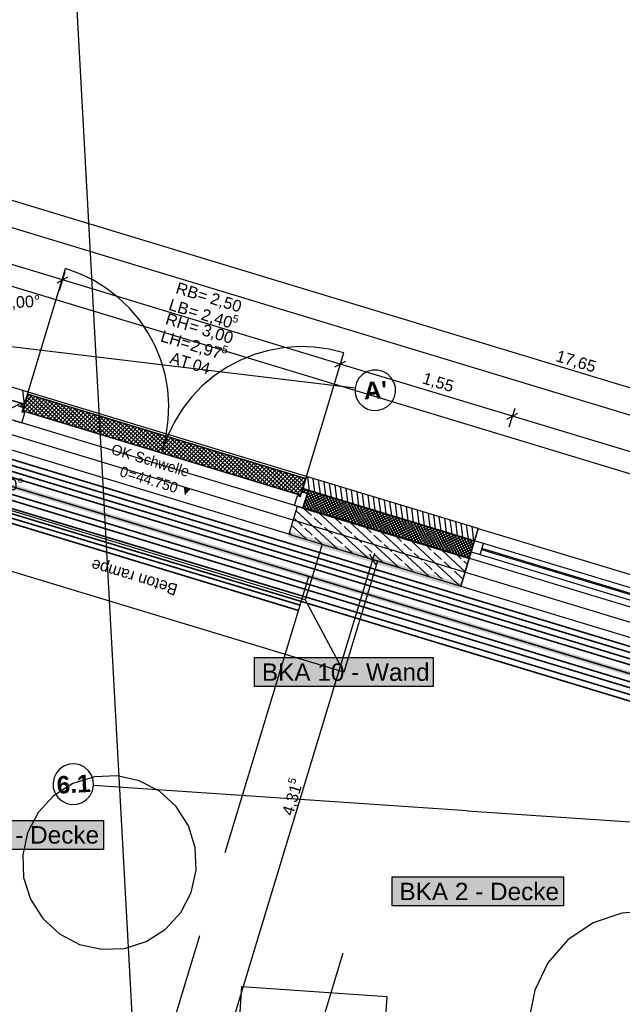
# Model space of a CAD drawing. Extents: x 199 to 1388, y 138 to 979.
# Tile 121 of 155: x 829 to 932, y 646 to 815. Entities that reach past the tile are written whole.
import ezdxf
from ezdxf.lldxf.tags import DXFTag

# ---------------------------------------------------------------- set-up
doc = ezdxf.new("R2010")
doc.units = 0
doc.layers.get('0').update_dxf_attribs({"lineweight": 25})
for name, color, linetype, lineweight, true_color in [('01 Allgemein Beschriftung-A07ET47SDI', 7, 'Continuous', 25, 0x848484), ('01AFU Allgemein Bemaßung-A07ET47HDI', 7, 'Continuous', 25, 0x848484), ('02 Raster Bemaßung-A07ET47FDI', 7, 'Continuous', 25, 0x848484), ('20 Außenwände-A07ET47EDI', 7, 'Continuous', 25, 0x848484), ('20 Dach Stb-Decke-A07ET47IDI', 7, 'Continuous', 25, 0x848484), ('20 Fundament-A07ET47RDI', 7, 'Continuous', 25, 0x848484), ('20 Höhen Schwellen', 7, 'Continuous', 25, 0x848484), ('70 Bodenabläufe+Rinnen', 7, 'Continuous', 25, 0x848484), ('A-0', 7, 'Continuous', 25, 0x848484), ('H_Ruecklauf', 5, 'STRICHLINIE2', 35, 0x0000ff), ('H_Vorlauf', 1, 'Continuous', 35, 0xff0000), ('UPO_Loop2', 140, 'Continuous', 30, 0x00bfff), ('Uponor_TeilFlaecheGrenze', 6, 'Continuous', 25, 0xff00ff), ('Uponor_ZonenGrenze', 1, 'Continuous', 25, 0xff0000)]:
    doc.layers.add(name, color=color, linetype=linetype, lineweight=lineweight, true_color=true_color)
for name, color, linetype, lineweight in [('02 Raster Gebäude-A07ET47NDI', 7, 'Continuous', 25), ('H_Text', 7, 'Continuous', 25), ('X_Geometrie', 7, 'Continuous', 25)]:
    doc.layers.add(name, color=color, linetype=linetype, lineweight=lineweight)
doc.styles.get("Standard").update_dxf_attribs({"font": 'arial.ttf'})
tags = doc.linetypes.add('Raster-A07ET47ODI', pattern=[0.2, 0.1, -0.05, 0, -0.05]).pattern_tags.tags
tags[10:11] = [DXFTag(74, 4), DXFTag(75, 0), DXFTag(340, '0'), DXFTag(46, 1.0), DXFTag(50, 0.0), DXFTag(44, 0.0), DXFTag(45, 0.0)]
tags[8:9] = [DXFTag(74, 4), DXFTag(75, 0), DXFTag(340, '0'), DXFTag(46, 1.0), DXFTag(50, 0.0), DXFTag(44, 0.0), DXFTag(45, 0.0)]
tags[6:7] = [DXFTag(74, 4), DXFTag(75, 0), DXFTag(340, '0'), DXFTag(46, 1.0), DXFTag(50, 0.0), DXFTag(44, 0.0), DXFTag(45, 0.0)]
tags[4:5] = [DXFTag(74, 4), DXFTag(75, 0), DXFTag(340, '0'), DXFTag(46, 1.0), DXFTag(50, 0.0), DXFTag(44, 0.0), DXFTag(45, 0.0)]
tags = doc.linetypes.add('Strichlinie eng-A07ET47GDI', pattern=[0.115, 0.075, -0.04]).pattern_tags.tags
tags[6:7] = [DXFTag(74, 4), DXFTag(75, 0), DXFTag(340, '0'), DXFTag(46, 1.0), DXFTag(50, 0.0), DXFTag(44, 0.0), DXFTag(45, 0.0)]
tags[4:5] = [DXFTag(74, 4), DXFTag(75, 0), DXFTag(340, '0'), DXFTag(46, 1.0), DXFTag(50, 0.0), DXFTag(44, 0.0), DXFTag(45, 0.0)]
tags = doc.linetypes.add('STRICHLINIE2', pattern=[9.525, 6.35, -3.175]).pattern_tags.tags
tags[6:7] = [DXFTag(74, 4), DXFTag(75, 0), DXFTag(340, '0'), DXFTag(46, 0.0), DXFTag(50, 0.0), DXFTag(44, 0.0), DXFTag(45, 0.0)]
tags[4:5] = [DXFTag(74, 4), DXFTag(75, 0), DXFTag(340, '0'), DXFTag(46, 0.0), DXFTag(50, 0.0), DXFTag(44, 0.0), DXFTag(45, 0.0)]
tags = doc.linetypes.add('Strichpunktx2', pattern=[2, 1, -0.5, 0, -0.5]).pattern_tags.tags
tags[10:11] = [DXFTag(74, 4), DXFTag(75, 0), DXFTag(340, '0'), DXFTag(46, 1.0), DXFTag(50, 0.0), DXFTag(44, 0.0), DXFTag(45, 0.0)]
tags[8:9] = [DXFTag(74, 4), DXFTag(75, 0), DXFTag(340, '0'), DXFTag(46, 1.0), DXFTag(50, 0.0), DXFTag(44, 0.0), DXFTag(45, 0.0)]
tags[6:7] = [DXFTag(74, 4), DXFTag(75, 0), DXFTag(340, '0'), DXFTag(46, 1.0), DXFTag(50, 0.0), DXFTag(44, 0.0), DXFTag(45, 0.0)]
tags[4:5] = [DXFTag(74, 4), DXFTag(75, 0), DXFTag(340, '0'), DXFTag(46, 1.0), DXFTag(50, 0.0), DXFTag(44, 0.0), DXFTag(45, 0.0)]
tags = doc.linetypes.add('Öffnungslinie Tür Fenster-A07ET47JDI', pattern=[0.115, 0.075, -0.04]).pattern_tags.tags
tags[6:7] = [DXFTag(74, 4), DXFTag(75, 0), DXFTag(340, '0'), DXFTag(46, 1.0), DXFTag(50, 0.0), DXFTag(44, 0.0), DXFTag(45, 0.0)]
tags[4:5] = [DXFTag(74, 4), DXFTag(75, 0), DXFTag(340, '0'), DXFTag(46, 1.0), DXFTag(50, 0.0), DXFTag(44, 0.0), DXFTag(45, 0.0)]

# ---------------------------------------------------------------- blocks, each defined once
blk = doc.blocks.new('Referenz-A07ET47ZDI', base_point=(226.99, 158.1))
at = {"layer": '01AFU Allgemein Bemaßung-A07ET47HDI'}
for p, q in [((754.72, 806.01), (1092.57, 703.58)), ((835.92, 770.33), (799.55, 781.36)), ((823.75, 780.36), (1087.45, 700.41)), ((834.99, 769.83), (836.86, 770.83)), ((836.33, 771.68), (835.34, 768.42)), ((883.77, 755.82), (835.92, 770.33)), ((884.18, 757.17), (883.19, 753.91)), ((882.84, 755.32), (884.71, 756.32)), ((913.41, 746.84), (883.77, 755.82)), ((913.82, 748.18), (912.83, 744.92)), ((912.47, 746.34), (914.34, 747.34)), ((980.4, 726.53), (913.41, 746.84)), ((889.87, 721.22), (888.87, 723.09)), ((889.37, 722.15), (889.7, 723.23)), ((864.31, 639.53), (889.37, 722.15)), ((894.16, 720.7), (888.03, 722.56))]:
    blk.add_line(p, q, dxfattribs=at)
at = {"layer": '02 Raster Bemaßung-A07ET47FDI'}
blk.add_line((818.55, 771.83), (1086.55, 690.57), dxfattribs=at)
at = {"layer": '02 Raster Gebäude-A07ET47NDI', "linetype": 'Raster-A07ET47ODI', "ltscale": 56.250004}
for p, q in [((830.56, 960.36), (867.62, 283.24)), ((1031.88, 681.54), (302.06, 902.8)), ((822.29, 759.44), (886.32, 751.73)), ((905.62, 678.86), (841.28, 683.21)), ((905.62, 678.86), (1088.19, 666.53))]:
    blk.add_line(p, q, dxfattribs=at)
at = {"layer": '02 Raster Gebäude-A07ET47NDI'}
for p, q in [((886.99, 753.41), (886.54, 752.61)), ((887.63, 754.06), (886.99, 753.41)), ((888.42, 754.53), (887.63, 754.06)), ((889.3, 754.78), (888.42, 754.53)), ((890.21, 754.79), (889.3, 754.78)), ((891.09, 754.56), (890.21, 754.79)), ((891.89, 754.11), (891.09, 754.56)), ((892.54, 753.47), (891.89, 754.11)), ((893.01, 752.69), (892.54, 753.47)), ((886.54, 752.61), (886.32, 751.73)), ((886.32, 751.73), (886.33, 750.82)), ((893.26, 751.81), (893.01, 752.69)), ((893.27, 750.89), (893.26, 751.81)), ((886.33, 750.82), (886.57, 749.94)), ((886.57, 749.94), (887.04, 749.15)), ((892.59, 749.21), (893.04, 750.01)), ((893.04, 750.01), (893.27, 750.89)), ((887.04, 749.15), (887.69, 748.51)), ((887.69, 748.51), (888.49, 748.06)), ((891.17, 748.09), (891.95, 748.56)), ((891.95, 748.56), (892.59, 749.21)), ((888.49, 748.06), (889.37, 747.84)), ((889.37, 747.84), (890.29, 747.85)), ((890.29, 747.85), (891.17, 748.09)), ((834.88, 685.4), (834.48, 684.58)), ((835.49, 686.08), (834.88, 685.4)), ((836.25, 686.59), (835.49, 686.08)), ((837.11, 686.88), (836.25, 686.59)), ((838.02, 686.94), (837.11, 686.88)), ((838.92, 686.76), (838.02, 686.94)), ((839.74, 686.35), (838.92, 686.76)), ((840.43, 685.75), (839.74, 686.35)), ((840.93, 684.99), (840.43, 685.75)), ((834.48, 684.58), (834.3, 683.68)), ((834.3, 683.68), (834.35, 682.77)), ((841.22, 684.12), (840.93, 684.99)), ((841.28, 683.21), (841.22, 684.12)), ((834.35, 682.77), (834.65, 681.9)), ((840.7, 681.5), (841.1, 682.31)), ((841.1, 682.31), (841.28, 683.21)), ((834.65, 681.9), (835.15, 681.14)), ((835.15, 681.14), (835.84, 680.54)), ((835.84, 680.54), (836.66, 680.13)), ((838.46, 680.01), (839.33, 680.3)), ((839.33, 680.3), (840.09, 680.81)), ((840.09, 680.81), (840.7, 681.5)), ((836.66, 680.13), (837.55, 679.95)), ((837.55, 679.95), (838.46, 680.01))]:
    blk.add_line(p, q, dxfattribs=at)
at = {"layer": '02 Raster Gebäude-A07ET47NDI', "linetype": 'ByBlock', "ltscale": 56.250004}
blk.add_line((905.62, 678.86), (905.62, 678.86), dxfattribs=at)
blk.add_line((905.62, 678.86), (905.62, 678.86), dxfattribs=at)
at = {"layer": '02 Raster Gebäude-A07ET47NDI', "linetype": 'Strichpunktx2', "ltscale": 56.250004}
blk.add_line((872.67, 616.1), (884.28, 654.38), dxfattribs=at)
at = {"layer": '20 Außenwände-A07ET47EDI'}
for p, q in [((829.2, 748.31), (836.47, 772.27)), ((838.93, 771.38), (836.47, 772.27)), ((841.29, 770.24), (838.93, 771.38)), ((843.52, 768.86), (841.29, 770.24)), ((845.59, 767.25), (843.52, 768.86)), ((847.48, 765.43), (845.59, 767.25)), ((849.17, 763.43), (847.48, 765.43)), ((850.64, 761.26), (849.17, 763.43)), ((830, 751), (793.74, 761.99)), ((851.87, 758.95), (850.64, 761.26)), ((829.36, 748.89), (793.1, 759.88)), ((852.86, 756.52), (851.87, 758.95)), ((853.59, 754), (852.86, 756.52)), ((854.05, 751.42), (853.59, 754)), ((829.37, 748.92), (829.07, 751.28)), ((830, 751), (829.36, 748.89)), ((877.96, 736.46), (830, 751)), ((854.24, 748.81), (854.05, 751.42)), ((828.77, 749.07), (824.78, 746.93)), ((829.2, 748.31), (828.29, 748.59)), ((829.19, 748.32), (828.29, 748.59)), ((829.31, 748.9), (828.57, 748.5)), ((828.69, 749.09), (829.09, 748.35)), ((828.97, 747.55), (829.2, 748.31)), ((829.21, 748.39), (829.11, 748.34)), ((829.36, 748.89), (829.19, 748.32)), ((829.23, 748.93), (829.32, 748.76)), ((854.15, 746.19), (854.24, 748.81)), ((828.93, 745.68), (829.45, 747.4)), ((829.45, 747.4), (828.97, 747.55)), ((827.53, 746.1), (828.93, 745.68)), ((853.8, 743.59), (854.15, 746.19)), ((853.17, 741.05), (853.8, 743.59)), ((874.89, 726.52), (827.04, 741.03)), ((877.96, 736.46), (877.32, 734.35)), ((907.54, 727.49), (877.96, 736.46)), ((878.47, 734), (878.16, 736.39)), ((877.53, 734.29), (877.46, 734.8)), ((879.41, 733.72), (879.11, 736.11)), ((880.36, 733.43), (880.05, 735.82)), ((881.3, 733.14), (881, 735.54)), ((882.25, 732.86), (881.94, 735.25)), ((883.19, 732.57), (882.88, 734.96)), ((884.14, 732.28), (883.83, 734.68)), ((875.9, 731.44), (876.42, 733.16)), ((876.42, 733.16), (876.9, 733.02)), ((876.9, 733.02), (877.13, 733.78)), ((877.13, 733.78), (878.05, 733.5)), ((877.32, 734.35), (877.15, 733.78)), ((877.15, 733.78), (878.05, 733.5)), ((877.19, 733.9), (877.27, 733.74)), ((877.5, 734.3), (877.27, 734.18)), ((878.04, 734.13), (877.29, 733.73)), ((878.05, 733.5), (877.29, 731.01)), ((881.28, 733.15), (877.29, 731.02)), ((906.9, 725.38), (877.32, 734.35)), ((877.41, 734.32), (877.81, 733.57)), ((880.74, 733.31), (877.46, 731.56)), ((880.2, 733.48), (877.62, 732.1)), ((879.66, 733.64), (877.79, 732.64)), ((878.58, 733.97), (877.83, 733.57)), ((881.83, 732.98), (877.84, 730.85)), ((877.95, 734.16), (880.09, 730.17)), ((879.12, 733.81), (877.95, 733.18)), ((877.98, 733.27), (879.55, 730.33)), ((878.49, 733.99), (880.63, 730)), ((879.04, 733.83), (881.17, 729.84)), ((879.58, 733.67), (881.71, 729.68)), ((880.12, 733.5), (882.25, 729.51)), ((880.66, 733.34), (882.79, 729.35)), ((881.2, 733.17), (883.34, 729.18)), ((881.74, 733.01), (883.88, 729.02)), ((882.28, 732.85), (884.42, 728.86)), ((885.08, 732), (884.77, 734.39)), ((886.02, 731.71), (885.72, 734.1)), ((886.97, 731.43), (886.66, 733.82)), ((887.91, 731.14), (887.61, 733.53)), ((888.86, 730.85), (888.55, 733.25)), ((889.8, 730.57), (889.49, 732.96)), ((876.34, 731.3), (874.89, 726.52)), ((877.29, 731.01), (875.9, 731.44)), ((877.29, 731.01), (876.34, 731.3)), ((877.48, 731.64), (877.92, 730.82)), ((877.65, 732.18), (878.46, 730.66)), ((877.81, 732.72), (879, 730.5)), ((882.37, 732.82), (878.38, 730.69)), ((882.91, 732.66), (878.92, 730.52)), ((883.45, 732.49), (879.46, 730.36)), ((883.99, 732.33), (880, 730.19)), ((884.53, 732.16), (880.54, 730.03)), ((885.07, 732), (881.08, 729.87)), ((885.62, 731.84), (881.62, 729.7)), ((886.16, 731.67), (882.17, 729.54)), ((886.7, 731.51), (882.71, 729.37)), ((882.83, 732.68), (884.96, 728.69)), ((887.24, 731.34), (883.25, 729.21)), ((883.37, 732.52), (885.5, 728.53)), ((887.78, 731.18), (883.79, 729.05)), ((883.91, 732.35), (886.04, 728.36)), ((884.45, 732.19), (886.58, 728.2)), ((884.99, 732.03), (887.12, 728.03)), ((885.53, 731.86), (887.67, 727.87)), ((886.07, 731.7), (888.21, 727.71)), ((886.61, 731.53), (888.75, 727.54)), ((887.16, 731.37), (889.29, 727.38)), ((887.7, 731.2), (889.83, 727.21)), ((890.75, 730.28), (890.44, 732.67)), ((891.69, 729.99), (891.38, 732.39)), ((892.63, 729.71), (892.33, 732.1)), ((893.58, 729.42), (893.27, 731.81)), ((894.52, 729.14), (894.21, 731.53)), ((895.47, 728.85), (895.16, 731.24)), ((883.31, 723.97), (876.12, 730.59)), ((905.97, 722.32), (877.29, 731.01)), ((877.32, 731.1), (877.38, 730.99)), ((878.82, 729.73), (877.5, 730.95)), ((888.58, 722.37), (880.14, 730.15)), ((888.32, 731.02), (884.33, 728.88)), ((888.86, 730.85), (884.87, 728.72)), ((889.41, 730.69), (885.41, 728.55)), ((889.95, 730.52), (885.96, 728.39)), ((890.49, 730.36), (886.5, 728.22)), ((891.03, 730.19), (887.04, 728.06)), ((891.57, 730.03), (887.58, 727.9)), ((892.11, 729.87), (888.12, 727.73)), ((888.24, 731.04), (890.37, 727.05)), ((892.65, 729.7), (888.66, 727.57)), ((888.78, 730.88), (890.91, 726.89)), ((893.19, 729.54), (889.2, 727.4)), ((889.32, 730.71), (891.46, 726.72)), ((889.86, 730.55), (892, 726.56)), ((890.4, 730.38), (892.54, 726.39)), ((890.95, 730.22), (893.08, 726.23)), ((891.49, 730.06), (893.62, 726.06)), ((892.03, 729.89), (894.16, 725.9)), ((892.57, 729.73), (894.7, 725.74)), ((893.11, 729.56), (895.24, 725.57)), ((896.41, 728.56), (896.1, 730.96)), ((897.35, 728.28), (897.05, 730.67)), ((898.3, 727.99), (897.99, 730.38)), ((899.24, 727.7), (898.94, 730.1)), ((900.19, 727.42), (899.88, 729.81)), ((901.13, 727.13), (900.82, 729.52)), ((878.03, 725.57), (875.35, 728.04)), ((877.2, 727.97), (875.87, 729.19)), ((880.59, 728.11), (879.27, 729.33)), ((883.98, 728.24), (882.78, 729.35)), ((885.74, 726.62), (884.42, 727.84)), ((893.86, 720.77), (885.41, 728.55)), ((889.14, 726.75), (888.05, 727.75)), ((893.74, 729.37), (889.75, 727.24)), ((894.28, 729.21), (890.29, 727.08)), ((894.82, 729.05), (890.83, 726.91)), ((895.36, 728.88), (891.37, 726.75)), ((895.9, 728.72), (891.91, 726.58)), ((896.44, 728.55), (892.45, 726.42)), ((896.98, 728.39), (892.99, 726.26)), ((897.53, 728.23), (893.53, 726.09)), ((893.65, 729.4), (895.79, 725.41)), ((898.07, 728.06), (894.08, 725.93)), ((894.19, 729.24), (896.33, 725.24)), ((898.61, 727.9), (894.62, 725.76)), ((894.74, 729.07), (896.87, 725.08)), ((895.28, 728.91), (897.41, 724.92)), ((895.82, 728.74), (897.95, 724.75)), ((896.36, 728.58), (898.49, 724.59)), ((896.9, 728.41), (899.03, 724.42)), ((897.44, 728.25), (899.58, 724.26)), ((897.98, 728.09), (900.12, 724.1)), ((898.52, 727.92), (900.66, 723.93)), ((899.07, 727.76), (901.2, 723.77)), ((902.08, 726.85), (901.77, 729.24)), ((903.02, 726.56), (902.71, 728.95)), ((903.96, 726.27), (903.66, 728.67)), ((904.91, 725.99), (904.6, 728.38)), ((905.85, 725.7), (905.54, 728.09)), ((906.8, 725.41), (906.49, 727.81)), ((874.89, 726.52), (904.52, 717.53)), ((875.39, 726.37), (874.96, 726.77)), ((878.96, 726.34), (877.64, 727.56)), ((882.35, 726.48), (881.03, 727.7)), ((884.12, 724.85), (882.79, 726.07)), ((887.51, 724.99), (886.19, 726.21)), ((890.9, 725.13), (889.58, 726.35)), ((899.13, 719.17), (890.69, 726.95)), ((894.29, 725.26), (893.33, 726.15)), ((899.15, 727.73), (895.16, 725.6)), ((899.69, 727.57), (895.7, 725.43)), ((900.23, 727.4), (896.24, 725.27)), ((900.77, 727.24), (896.78, 725.11)), ((901.32, 727.08), (897.32, 724.94)), ((901.86, 726.91), (897.87, 724.78)), ((902.4, 726.75), (898.41, 724.61)), ((902.94, 726.58), (898.95, 724.45)), ((903.48, 726.42), (899.49, 724.29)), ((899.61, 727.59), (901.74, 723.6)), ((904.02, 726.26), (900.03, 724.12)), ((900.15, 727.43), (902.28, 723.44)), ((904.56, 726.09), (900.57, 723.96)), ((900.69, 727.27), (902.82, 723.27)), ((901.23, 727.1), (903.37, 723.11)), ((901.77, 726.94), (903.91, 722.95)), ((902.31, 726.77), (904.45, 722.78)), ((902.86, 726.61), (904.99, 722.62)), ((903.4, 726.45), (905.53, 722.45)), ((903.94, 726.28), (906, 722.42)), ((904.48, 726.12), (906.17, 722.96)), ((907.54, 727.49), (906.9, 725.38)), ((907.47, 727.25), (907.43, 727.52)), ((907.54, 727.49), (974.53, 707.18)), ((880.67, 724.77), (879.4, 725.93)), ((885.88, 723.22), (884.56, 724.44)), ((889.27, 723.36), (887.95, 724.58)), ((892.66, 723.5), (891.34, 724.72)), ((896.06, 723.64), (894.73, 724.86)), ((904.41, 717.57), (895.96, 725.35)), ((899.45, 723.77), (898.6, 724.56)), ((905.1, 725.93), (901.11, 723.79)), ((905.65, 725.76), (901.66, 723.63)), ((906.19, 725.6), (902.2, 723.47)), ((906.73, 725.43), (902.74, 723.3)), ((906.79, 725.01), (903.28, 723.14)), ((906.63, 724.47), (903.82, 722.97)), ((905.02, 725.95), (906.33, 723.5)), ((905.56, 725.79), (906.5, 724.04)), ((906.1, 725.62), (906.66, 724.58)), ((906.9, 725.38), (906.32, 723.47)), ((906.64, 725.46), (906.82, 725.12)), ((908.43, 724.92), (906.9, 725.38)), ((907.85, 723), (908.43, 724.92)), ((939.63, 715.46), (908.43, 724.92)), ((891.04, 721.73), (889.71, 722.96)), ((894.43, 721.87), (893.11, 723.09)), ((897.82, 722.01), (896.5, 723.23)), ((901.21, 722.15), (899.89, 723.37)), ((905.28, 720.03), (901.24, 723.76)), ((904.6, 722.28), (903.88, 722.96)), ((906.46, 723.93), (904.36, 722.81)), ((906.3, 723.39), (904.9, 722.64)), ((906.13, 722.85), (905.44, 722.48)), ((906.32, 723.47), (905.97, 722.32)), ((906.32, 723.47), (907.85, 723)), ((907.85, 723), (939.05, 713.55)), ((908.11, 723.87), (939.31, 714.41)), ((939.37, 714.6), (908.17, 724.06)), ((896.19, 720.25), (894.87, 721.47)), ((899.59, 720.38), (898.26, 721.6)), ((902.98, 720.52), (901.65, 721.74)), ((905.97, 722.32), (904.52, 717.53)), ((905.67, 721.3), (905.04, 721.88)), ((901.35, 718.76), (900.03, 719.98)), ((904.74, 718.89), (903.42, 720.11)), ((904.52, 717.53), (971.51, 697.23))]:
    blk.add_line(p, q, dxfattribs=at)
at = {"layer": '20 Außenwände-A07ET47EDI', "linetype": 'Strichlinie eng-A07ET47GDI', "ltscale": 40.625}
for p, q in [((874.02, 758.63), (871.44, 758.17)), ((876.63, 758.82), (874.02, 758.63)), ((879.25, 758.73), (876.63, 758.82)), ((881.85, 758.37), (879.25, 758.73)), ((884.4, 757.74), (881.85, 758.37)), ((868.92, 757.44), (866.49, 756.45)), ((871.44, 758.17), (868.92, 757.44)), ((864.18, 755.21), (862.01, 753.74)), ((866.49, 756.45), (864.18, 755.21)), ((862.01, 753.74), (860.01, 752.05)), ((860.01, 752.05), (858.19, 750.16)), ((858.19, 750.16), (856.59, 748.1)), ((856.59, 748.1), (855.2, 745.87)), ((855.2, 745.87), (854.06, 743.51)), ((854.06, 743.51), (853.17, 741.05))]:
    blk.add_line(p, q, dxfattribs=at)
at = {"layer": '20 Außenwände-A07ET47EDI', "linetype": 'Strichlinie eng-A07ET47GDI', "ltscale": 56.250004}
blk.add_line((877.13, 733.78), (884.4, 757.74), dxfattribs=at)
at = {"layer": '20 Dach Stb-Decke-A07ET47IDI', "linetype": 'Öffnungslinie Tür Fenster-A07ET47JDI', "ltscale": 56.250004}
for p, q in [((1082.07, 668.93), (744.22, 771.36)), ((841.42, 684.7), (837.69, 683.53)), ((845.34, 684.87), (841.42, 684.7)), ((849.16, 684.02), (845.34, 684.87)), ((852.63, 682.21), (849.16, 684.02)), ((837.69, 683.53), (834.38, 681.43)), ((855.51, 679.56), (852.63, 682.21)), ((834.38, 681.43), (831.74, 678.54)), ((857.62, 676.26), (855.51, 679.56)), ((831.74, 678.54), (829.92, 675.07)), ((858.79, 672.52), (857.62, 676.26)), ((829.92, 675.07), (829.07, 671.25)), ((858.96, 668.61), (858.79, 672.52)), ((829.07, 671.25), (829.24, 667.34)), ((858.11, 664.79), (858.96, 668.61)), ((829.24, 667.34), (830.41, 663.6)), ((830.41, 663.6), (832.52, 660.3)), ((856.29, 661.31), (858.11, 664.79)), ((832.52, 660.3), (835.4, 657.65)), ((853.65, 658.43), (856.29, 661.31)), ((932.25, 661.21), (927.31, 659.52)), ((937.46, 661.57), (932.25, 661.21)), ((850.34, 656.33), (853.65, 658.43)), ((927.31, 659.52), (922.98, 656.6)), ((835.4, 657.65), (838.87, 655.84)), ((922.98, 656.6), (919.55, 652.66)), ((838.87, 655.84), (842.69, 654.99)), ((842.69, 654.99), (846.61, 655.15)), ((846.61, 655.15), (850.34, 656.33)), ((919.55, 652.66), (917.26, 647.97)), ((917.26, 647.97), (916.26, 642.85))]:
    blk.add_line(p, q, dxfattribs=at)
at = {"layer": '20 Fundament-A07ET47RDI', "linetype": 'Öffnungslinie Tür Fenster-A07ET47JDI', "ltscale": 56.250004}
for p, q in [((814.51, 741.17), (1073.13, 662.76)), ((877.73, 715.21), (809.36, 735.94)), ((884.4, 702.74), (806.46, 726.37)), ((880.63, 724.78), (877.73, 715.21)), ((890.2, 721.88), (884.4, 702.74)), ((877.73, 715.21), (884.4, 702.74)), ((865.16, 623.61), (866.84, 648.55)), ((866.84, 648.55), (891.78, 646.87)), ((891.78, 646.87), (890.1, 621.92))]:
    blk.add_line(p, q, dxfattribs=at)
at = {"layer": '70 Bodenabläufe+Rinnen'}
for p, q in [((829.07, 747.73), (829.94, 750.6)), ((831.2, 750.22), (829.15, 748)), ((831.73, 750.05), (829.47, 747.6)), ((830.66, 750.38), (829.48, 749.1)), ((834.13, 746.19), (829.81, 750.17)), ((830.13, 750.54), (829.82, 750.19)), ((829.94, 750.6), (877.79, 736.09)), ((832.26, 749.89), (830, 747.44)), ((835.22, 745.86), (830.16, 750.53)), ((836.32, 745.53), (831.26, 750.2)), ((837.42, 745.19), (832.36, 749.86)), ((830.83, 747.19), (829.33, 748.58)), ((831.93, 746.86), (829.49, 749.11)), ((833.03, 746.53), (829.65, 749.64)), ((832.79, 749.73), (830.53, 747.28)), ((833.32, 749.57), (831.06, 747.12)), ((833.85, 749.41), (831.59, 746.96)), ((834.39, 749.25), (832.13, 746.8)), ((834.92, 749.09), (832.66, 746.64)), ((835.45, 748.93), (833.19, 746.48)), ((838.52, 744.86), (833.46, 749.53)), ((835.98, 748.76), (833.72, 746.31)), ((836.51, 748.6), (834.25, 746.15)), ((839.62, 744.53), (834.56, 749.2)), ((837.04, 748.44), (834.78, 745.99)), ((837.57, 748.28), (835.32, 745.83)), ((840.72, 744.19), (835.65, 748.86)), ((838.11, 748.12), (835.85, 745.67)), ((841.82, 743.86), (836.75, 748.53)), ((842.92, 743.53), (837.85, 748.2)), ((876.92, 733.22), (829.07, 747.73)), ((829.73, 747.52), (829.17, 748.05)), ((838.64, 747.96), (836.38, 745.51)), ((839.17, 747.8), (836.91, 745.35)), ((839.7, 747.64), (837.44, 745.19)), ((840.23, 747.48), (837.97, 745.03)), ((840.76, 747.31), (838.5, 744.86)), ((844.02, 743.19), (838.95, 747.86)), ((841.3, 747.15), (839.04, 744.7)), ((841.83, 746.99), (839.57, 744.54)), ((845.11, 742.86), (840.05, 747.53)), ((842.36, 746.83), (840.1, 744.38)), ((842.89, 746.67), (840.63, 744.22)), ((846.21, 742.53), (841.15, 747.2)), ((843.42, 746.51), (841.16, 744.06)), ((847.31, 742.19), (842.25, 746.86)), ((848.41, 741.86), (843.35, 746.53)), ((843.95, 746.35), (841.69, 743.9)), ((844.48, 746.19), (842.23, 743.74)), ((845.02, 746.03), (842.76, 743.58)), ((845.55, 745.86), (843.29, 743.41)), ((846.08, 745.7), (843.82, 743.25)), ((846.61, 745.54), (844.35, 743.09)), ((849.51, 741.53), (844.45, 746.2)), ((847.14, 745.38), (844.88, 742.93)), ((847.67, 745.22), (845.41, 742.77)), ((850.61, 741.19), (845.54, 745.87)), ((848.21, 745.06), (845.95, 742.61)), ((848.74, 744.9), (846.48, 742.45)), ((851.71, 740.86), (846.64, 745.53)), ((849.27, 744.74), (847.01, 742.29)), ((852.81, 740.53), (847.74, 745.2)), ((853.91, 740.2), (848.84, 744.87)), ((849.8, 744.58), (847.54, 742.13)), ((850.33, 744.41), (848.07, 741.96)), ((850.86, 744.25), (848.6, 741.8)), ((851.39, 744.09), (849.14, 741.64)), ((851.93, 743.93), (849.67, 741.48)), ((855, 739.86), (849.94, 744.53)), ((852.46, 743.77), (850.2, 741.32)), ((852.99, 743.61), (850.73, 741.16)), ((856.1, 739.53), (851.04, 744.2)), ((853.52, 743.45), (851.26, 741)), ((854.05, 743.29), (851.79, 740.84)), ((857.2, 739.2), (852.14, 743.87)), ((854.58, 743.12), (852.32, 740.67)), ((858.3, 738.86), (853.24, 743.53)), ((859.4, 738.53), (854.34, 743.2)), ((855.12, 742.96), (852.86, 740.51)), ((855.65, 742.8), (853.39, 740.35)), ((856.18, 742.64), (853.92, 740.19)), ((856.71, 742.48), (854.45, 740.03)), ((857.24, 742.32), (854.98, 739.87)), ((860.5, 738.2), (855.43, 742.87)), ((857.77, 742.16), (855.51, 739.71)), ((858.3, 742), (856.05, 739.55)), ((861.6, 737.86), (856.53, 742.53)), ((858.84, 741.84), (856.58, 739.39)), ((859.37, 741.67), (857.11, 739.22)), ((862.7, 737.53), (857.63, 742.2)), ((859.9, 741.51), (857.64, 739.06)), ((860.43, 741.35), (858.17, 738.9)), ((863.8, 737.2), (858.73, 741.87)), ((864.89, 736.86), (859.83, 741.53)), ((860.96, 741.19), (858.7, 738.74)), ((861.49, 741.03), (859.23, 738.58)), ((862.02, 740.87), (859.77, 738.42)), ((862.56, 740.71), (860.3, 738.26)), ((863.09, 740.55), (860.83, 738.1)), ((865.99, 736.53), (860.93, 741.2)), ((863.62, 740.39), (861.36, 737.94)), ((864.15, 740.22), (861.89, 737.77)), ((867.09, 736.2), (862.03, 740.87)), ((864.68, 740.06), (862.42, 737.61)), ((865.21, 739.9), (862.95, 737.45)), ((868.19, 735.86), (863.13, 740.53)), ((865.75, 739.74), (863.49, 737.29)), ((869.29, 735.53), (864.23, 740.2)), ((870.39, 735.2), (865.32, 739.87)), ((866.28, 739.58), (864.02, 737.13)), ((866.81, 739.42), (864.55, 736.97)), ((867.34, 739.26), (865.08, 736.81)), ((867.87, 739.1), (865.61, 736.65)), ((868.4, 738.93), (866.14, 736.49)), ((871.49, 734.86), (866.42, 739.54)), ((868.93, 738.77), (866.68, 736.32)), ((869.47, 738.61), (867.21, 736.16)), ((872.59, 734.53), (867.52, 739.2)), ((870, 738.45), (867.74, 736)), ((870.53, 738.29), (868.27, 735.84)), ((873.69, 734.2), (868.62, 738.87)), ((871.06, 738.13), (868.8, 735.68)), ((871.59, 737.97), (869.33, 735.52)), ((874.78, 733.87), (869.72, 738.54)), ((875.88, 733.53), (870.82, 738.2)), ((872.12, 737.81), (869.86, 735.36)), ((872.66, 737.65), (870.4, 735.2)), ((873.19, 737.48), (870.93, 735.03)), ((873.72, 737.32), (871.46, 734.87)), ((876.93, 733.25), (871.92, 737.87)), ((874.25, 737.16), (871.99, 734.71)), ((874.78, 737), (872.52, 734.55)), ((877.09, 733.78), (873.02, 737.54)), ((875.31, 736.84), (873.05, 734.39)), ((875.84, 736.68), (873.59, 734.23)), ((877.25, 734.31), (874.12, 737.2)), ((876.38, 736.52), (874.12, 734.07)), ((876.91, 736.36), (874.65, 733.91)), ((877.41, 734.84), (875.21, 736.87)), ((877.57, 735.38), (876.31, 736.54)), ((877.44, 736.2), (875.18, 733.75)), ((877.67, 735.71), (875.71, 733.58)), ((877.34, 734.61), (876.24, 733.42)), ((877.79, 736.09), (876.92, 733.22)), ((877.73, 735.91), (877.41, 736.2)), ((877.01, 733.51), (876.77, 733.26))]:
    blk.add_line(p, q, dxfattribs=at)
at = {"layer": 'A-0', "linetype": 'Continuous', "ltscale": 312.5}
for p, q in [((830, 751), (793.74, 761.99)), ((829.36, 748.89), (793.1, 759.88)), ((793.1, 759.88), (829.36, 748.89)), ((829.94, 750.6), (829.07, 747.73)), ((829.36, 748.89), (830, 751)), ((877.79, 736.09), (829.94, 750.6)), ((828.29, 748.59), (829.19, 748.32)), ((829.19, 748.32), (829.36, 748.89)), ((829.07, 747.73), (876.92, 733.22)), ((877.96, 736.46), (877.32, 734.35)), ((907.54, 727.49), (877.96, 736.46)), ((876.92, 733.22), (877.79, 736.09)), ((877.32, 734.35), (877.15, 733.78)), ((877.15, 733.78), (878.05, 733.5)), ((878.05, 733.5), (877.29, 731.01)), ((906.9, 725.38), (877.32, 734.35)), ((877.32, 734.35), (906.9, 725.38)), ((876.34, 731.3), (874.89, 726.52)), ((877.29, 731.01), (876.34, 731.3)), ((877.29, 731.01), (905.97, 722.32)), ((905.97, 722.32), (877.29, 731.01)), ((874.89, 726.52), (904.52, 717.53)), ((906.9, 725.38), (907.54, 727.49)), ((905.97, 722.32), (906.9, 725.38)), ((904.52, 717.53), (905.97, 722.32))]:
    blk.add_line(p, q, dxfattribs=at)
at = {"layer": '01 Allgemein Beschriftung-A07ET47SDI', "char_height": 2, "attachment_point": 1, "rotation": 163.1342}
for s, insert in [('{\\fCentury Gothic;rampe}', (847.91, 718.13)), ('{\\fCentury Gothic;Beton}', (855.35, 715.88))]:
    blk.add_mtext(s, dxfattribs=dict(at, insert=insert))
at = {"layer": '01AFU Allgemein Bemaßung-A07ET47HDI', "linetype": 'ByBlock', "ltscale": 40.625, "attachment_point": 1}
for s, insert, char_height, rotation in [('{\\fArial;RB}', (855.86, 769.98), 2, 343.1342), ('{\\fArial;LB}', (854.64, 767.11), 2, 343.1342), ('{\\fArial;=}', (859.58, 768.85), 2, 343.1342), ('{\\fArial;2,50}', (861.79, 768.18), 2, 343.1342), ('{\\fArial;=}', (858.01, 766.09), 2, 343.1342), ('{\\fArial;2,40}', (860.22, 765.42), 2, 343.1342), ('{\\fArial;RH}', (854.08, 764.67), 2, 343.1342), ('{\\fArial;5}', (865.46, 764.39), 1.32, 343.1342), ('{\\fArial;=}', (858.1, 763.45), 2, 343.1342), ('{\\fArial;3,00}', (860.36, 762.76), 2, 343.1342), ('{\\fArial;LH=}', (853.24, 761.68), 2, 343.1342), ('{\\fArial;2,97}', (858.37, 760.13), 2, 343.1342), ('{\\fArial;5}', (863.61, 759.1), 1.32, 343.1342), ('{\\fArial;17,65}', (921.34, 758.27), 2, 343.1342), ('{\\fArial;1,55}', (898.34, 754.44), 2, 343.1342), ('{\\fArial;90,00°}', (821.11, 735.71), 2, 3.1332), ('{\\fArial;5}', (874.7, 683.74), 1.32, 73.127), ('{\\fArial;4,31}', (873.66, 678.44), 2, 73.127)]:
    blk.add_mtext(s, dxfattribs=dict(at, insert=insert, char_height=char_height, rotation=rotation))
at = {"layer": '02 Raster Bemaßung-A07ET47FDI', "linetype": 'ByBlock', "ltscale": 56.250004, "insert": (823.97, 767.26), "char_height": 2, "attachment_point": 1, "rotation": 3.1332}
blk.add_mtext('{\\fArial;80,00°}', dxfattribs=at)
at = {"layer": '02 Raster Gebäude-A07ET47NDI', "linetype": 'Continuous', "ltscale": 56.250004, "char_height": 3, "attachment_point": 1, "rotation": 3.1332}
for s, insert in [("{\\fArial|b1|i0;A'}", (887.74, 752.7)), ('{\\fArial|b1|i0;6.1}', (834.85, 684.78))]:
    blk.add_mtext(s, dxfattribs=dict(at, insert=insert))
at = {"layer": '20 Außenwände-A07ET47EDI', "linetype": 'Continuous', "ltscale": 56.250004, "char_height": 2, "attachment_point": 1, "rotation": 343.1342}
for s, insert in [('{\\fCentury Gothic;AT}', (854.86, 757.94)), ('{\\fCentury Gothic;04}', (858.72, 756.77))]:
    blk.add_mtext(s, dxfattribs=dict(at, insert=insert))
at = {"layer": '20 Höhen Schwellen', "attachment_point": 1, "rotation": 343.127}
for s, insert, char_height in [('{\\fCentury Gothic;OK}', (844.69, 742.1), 1.8), ('{\\fCentury Gothic;Schwelle}', (848.75, 740.87), 1.8), ('{\\fCentury Gothic;0}', (846.17, 738.26), 1.8), ('{\\fCentury Gothic;=}', (847.56, 737.84), 1.8), ('{\\fCentury Gothic;44.750}', (848.95, 737.42), 1.8), ('{\\fCentury Gothic;▼}', (856.5, 734.97), 1.5)]:
    blk.add_mtext(s, dxfattribs=dict(at, insert=insert, char_height=char_height))
blk = doc.blocks.new('Polylinie-A07ET481DI', base_point=(775.52, 527.65))
at = {"color": 0, "linetype": 'ByBlock', "lineweight": -2, "ltscale": 0.25}
blk.add_line((1070.65, 660.93), (817.21, 737.76), dxfattribs=at)
blk = doc.blocks.new('Polylinie-A07ET485DI', base_point=(775.06, 527.2))
at = {"color": 0, "linetype": 'ByBlock', "lineweight": -2, "ltscale": 0.25}
for points in [[(1068.31, 661.22), (820.23, 737.26), (817.47, 737.26)], [(1071.07, 661.22), (1068.31, 661.22), (820.23, 737.26)]]:
    blk.add_solid(points, dxfattribs=at)
blk = doc.blocks.new('Polylinie-A07ET489DI', base_point=(775.52, 527.65))
at = {"color": 0, "linetype": 'ByBlock', "lineweight": -2, "ltscale": 0.25}
blk.add_line((817.21, 737.76), (1070.65, 660.93), dxfattribs=at)

msp = doc.modelspace()

# ---------------------------------------------------------------- linework, layer by layer
at = {"layer": 'H_Ruecklauf', "ltscale": 0.35}
for p, q in [((1043.41, 672.82), (816.21, 741.7)), ((790.96, 741), (944.04, 694.59)), ((790.49, 739.47), (876.58, 713.37)), ((1013.72, 679.73), (817.54, 739.2)), ((984.22, 684.72), (818.36, 735))]:
    msp.add_line(p, q, dxfattribs=at)
at = {"layer": 'H_Text'}
for p, q in [((869.02, 705.24), (899.78, 705.24)), ((869.02, 700.24), (869.02, 705.24)), ((899.78, 705.24), (899.78, 700.24)), ((899.78, 700.24), (869.02, 700.24)), ((813.5, 677.2), (843, 677.2)), ((843, 677.2), (843, 672.2)), ((843, 672.2), (813.5, 672.2)), ((892.71, 667.45), (922.21, 667.45)), ((892.71, 662.45), (892.71, 667.45)), ((922.21, 667.45), (922.21, 662.45)), ((922.21, 662.45), (892.71, 662.45))]:
    msp.add_line(p, q, dxfattribs=at)
at = {"layer": 'H_Text', "color": 7, "true_color": 0xffffff}
for points in [[(869.02, 700.24), (899.78, 700.24), (869.02, 705.24)], [(899.78, 700.24), (869.02, 705.24), (899.78, 705.24)], [(813.5, 672.2), (843, 672.2), (813.5, 677.2)], [(843, 672.2), (813.5, 677.2), (843, 677.2)], [(892.71, 662.45), (922.21, 662.45), (892.71, 667.45)], [(922.21, 662.45), (892.71, 667.45), (922.21, 667.45)]]:
    msp.add_solid(points, dxfattribs=at)
at = {"layer": 'H_Vorlauf', "ltscale": 0.35}
for p, q in [((1042.74, 674.06), (815.54, 742.94)), ((796.92, 740.01), (944.36, 695.63)), ((1014.97, 680.39), (816.87, 740.45)), ((796.46, 738.48), (876.86, 714.28)), ((984.51, 685.67), (817.69, 736.25))]:
    msp.add_line(p, q, dxfattribs=at)
at = {"layer": 'UPO_Loop2', "color": 219, "lineweight": 80, "ltscale": 0.8, "true_color": 0x642165}
for points in [[(878.19, 726.04), (874.74, 726.04), (875.03, 727)], [(901.22, 718.01), (878.19, 726.04), (874.74, 726.04)], [(904.67, 718.01), (901.22, 718.01), (878.19, 726.04)], [(904.38, 717.06), (904.67, 718.01), (901.22, 718.01)]]:
    msp.add_solid(points, dxfattribs=at)
at = {"layer": 'Uponor_ZonenGrenze', "ltscale": 0.25}
for p, q in [((863.95, 671.69), (878.36, 719.22)), ((847.38, 617.04), (859.61, 657.38))]:
    msp.add_line(p, q, dxfattribs=at)

# ---------------------------------------------------------------- block references
at = {"layer": 'UPO_Loop2', "color": 219, "lineweight": 80, "ltscale": 4000.00006, "true_color": 0x642165}
msp.add_blockref('Referenz-A07ET47ZDI', (226.99, 158.1), dxfattribs=at)
at = {"layer": 'Uponor_TeilFlaecheGrenze', "ltscale": 0.25}
msp.add_blockref('Polylinie-A07ET481DI', (775.52, 527.65), dxfattribs=at)
at = {"layer": 'Uponor_ZonenGrenze', "ltscale": 0.25}
msp.add_blockref('Polylinie-A07ET485DI', (775.06, 527.2), dxfattribs=at)
at = {"layer": 'X_Geometrie', "ltscale": 0.25}
msp.add_blockref('Polylinie-A07ET489DI', (775.52, 527.65), dxfattribs=at)

# ---------------------------------------------------------------- texts
at = {"layer": 'H_Text', "char_height": 3, "attachment_point": 1}
for s, insert in [('{\\fArial;BKA 10 - Wand}', (870.27, 704.24)), ('{\\fArial;BKA 1 - Decke}', (814.75, 676.2)), ('{\\fArial;BKA 2 - Decke}', (893.96, 666.45))]:
    msp.add_mtext(s, dxfattribs=dict(at, insert=insert))

doc.saveas('drawing.dxf')
